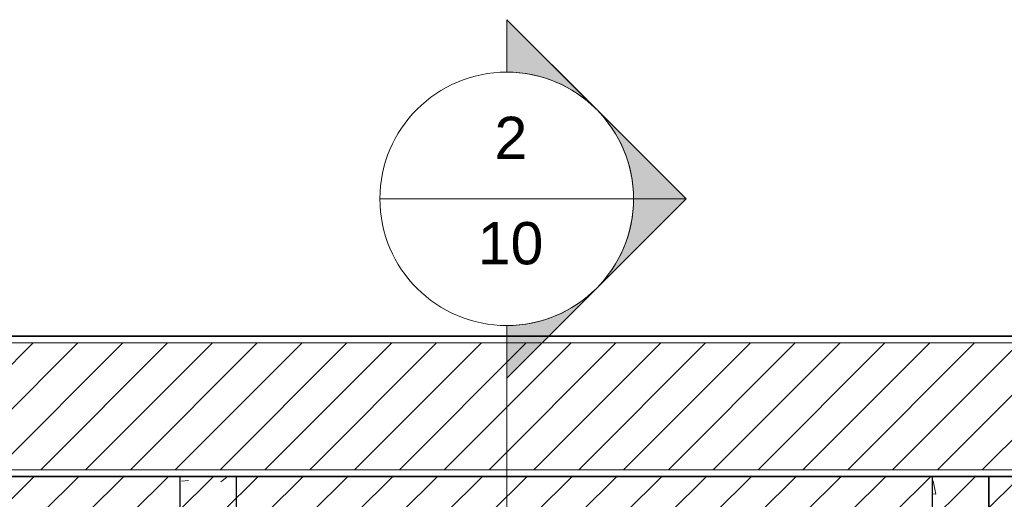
# Model space of a CAD drawing. Header units: metres. Extents: x 1.7 to 42.3, y -72.9 to -47.6.
# Tile 215 of 216: x 31.8 to 35.3, y -51.1 to -49.4. Entities that reach past the tile are written whole.
import ezdxf

# ---------------------------------------------------------------- set-up
doc = ezdxf.new("R2010")
doc.units = ezdxf.units.M
for name, color, linetype, lineweight in [('A-COLS', 7, 'Continuous', 18), ('A-WALL', 7, 'Continuous', 18), ('A-WALL-PATT', 7, 'Continuous', 18), ('G-ANNO-SYMB', 7, 'Continuous', 9), ('I-WALL', 7, 'Continuous', 18), ('S-COLS', 7, 'Continuous', 18)]:
    doc.layers.add(name, color=color, linetype=linetype, lineweight=lineweight)
doc.styles.add('Arial', font='arial.ttf', dxfattribs={"height": 0.15})
pattern_1 = [(45, (21.555, -62.9), (-0.0795495, 0.0795495), [])]
pattern_2 = [(50, (21.555, -62.9), (0.5465545, -0.047815), [0.05715, -0.62865]), (355, (21.555, -62.9), (-0.105728, 0.573166), [0.04572, -0.50292]), (100.451, (21.601, -62.904), (0.440828, 0.525349), [0.04857, -0.53427]), (46.184, (21.555, -62.748), (0.813237, -0.12613), [0.08573, -0.94298]), (96.636, (21.623, -62.758), (0.712212, 0.742287), [0.07286, -0.80141]), (351.184, (21.555, -62.748), (0.712217, 0.742274), [0.06858, -0.75438]), (21, (21.631, -62.786), (0.454846, -0.306795), [0.05715, -0.62865]), (326, (21.631, -62.786), (0.185405, 0.55256), [0.04572, -0.50292]), (71.451, (21.669, -62.811), (0.640251, 0.245763), [0.04857, -0.53427]), (37.5, (21.555, -62.9), (0.009261, 0.2536672), [0.02515, -0.47168, 0.02515, -0.48539, -0.50482]), (37.5, (21.555, -62.9), (0.009261, 0.2536672), [-1.007, 0.02515, -0.47968]), (7.5, (21.555, -62.9), (0.2004558, 0.300546), [0.02515, -0.26594, 0.02515, -0.46025, -0.1924]), (7.5, (21.555, -62.9), (0.2004558, 0.300546), [-0.77648, 0.02515, -0.16726]), (327.5, (21.385, -62.9), (0.4067682, -0.0171882), [0.02515, -0.16535, 0.02515, -0.56921, -0.78867]), (327.5, (21.385, -62.9), (0.4067682, -0.0171882), [-0.78486, 0.02515, -0.76352]), (317.5, (21.309, -62.9), (0.444383, 0.0762794), [0.02515, -0.2225, 0.02515, -0.36957, -0.56007]), (317.5, (21.309, -62.9), (0.444383, 0.0762794), [-0.64237, 0.02515, -0.53492])]

# ---------------------------------------------------------------- blocks, each defined once
blk = doc.blocks.new('4 GRE - ESCOLA DE CINEMA E AUDIOVISUAL CINE REX R07_rvt-1-2PAV - FRIGORÍFICA')
at = {"layer": 'A-WALL-PATT', "true_color": 0xd4d4d4}
h = blk.add_hatch(dxfattribs=at)
h.set_pattern_fill('FP_1', color=254, style=0, pattern_type=2)
h.set_pattern_definition(pattern_2)
h.paths.add_polyline_path([(42.3047, -50.5479), (42.3047, -50.5454), (21.5473, -50.5454), (21.5473, -50.5479), (37.0871, -50.5479)])
h = blk.add_hatch(dxfattribs=at)
h.set_pattern_fill('FP_2', color=254, style=0, pattern_type=2)
h.set_pattern_definition(pattern_1)
h.paths.add_polyline_path([(42.3047, -51.0204), (42.3047, -50.5704), (21.5473, -50.5704), (21.5473, -51.0204), (39.6959, -51.0204)])
h = blk.add_hatch(dxfattribs=at)
h.set_pattern_fill('FP_1', color=254, style=0, pattern_type=2)
h.set_pattern_definition(pattern_2)
h.paths.add_polyline_path([(42.3047, -51.0454), (42.3047, -51.0429), (21.5473, -51.0429), (21.5473, -51.0454), (39.6959, -51.0454)])
h = blk.add_hatch(dxfattribs=at)
h.set_pattern_fill('FP_2', color=254, style=0, pattern_type=2)
h.set_pattern_definition(pattern_1)
h.paths.add_polyline_path([(35.0598, -51.1754), (35.0923, -51.1754), (35.0923, -51.0454), (22.6539, -51.0454), (22.6539, -51.1754), (35.0573, -51.1754)])
h = blk.add_hatch(dxfattribs=at)
h.set_pattern_fill('FP_2', color=254, style=0, pattern_type=2)
h.set_pattern_definition(pattern_1)
h.paths.add_polyline_path([(39.8676, -51.1754), (39.8676, -51.0461), (35.0923, -51.0454), (35.0923, -51.1754), (39.6959, -51.1754)])
at = {"layer": 'S-COLS', "true_color": 0xaaaaaa}
h = blk.add_hatch(dxfattribs=at)
h.set_pattern_fill('FP_1', color=253, style=0, pattern_type=2)
h.set_pattern_definition(pattern_2)
h.paths.add_polyline_path([(32.5373, -51.3455), (32.5373, -51.0455), (32.3373, -51.0455), (32.3373, -51.3455), (32.5217, -51.3455)])
h = blk.add_hatch(dxfattribs=at)
h.set_pattern_fill('FP_1', color=253, style=0, pattern_type=2)
h.set_pattern_definition(pattern_2)
h.paths.add_polyline_path([(35.0073, -51.3455), (35.2073, -51.3455), (35.2073, -51.0455), (35.0073, -51.0455), (35.0073, -51.3232)])
at = {"layer": 'A-WALL', "color": 253, "true_color": 0xaaaaaa}
for p, q in [((42.3047, -50.5454), (21.5473, -50.5454)), ((21.5473, -50.5479), (42.3047, -50.5479)), ((21.5473, -50.5704), (42.3047, -50.5704)), ((21.5473, -51.0204), (42.3047, -51.0204)), ((21.5473, -51.0429), (42.3047, -51.0429)), ((21.5473, -51.0454), (42.3047, -51.0454))]:
    blk.add_line(p, q, dxfattribs=at)
at = {"layer": 'I-WALL', "color": 253, "true_color": 0xaaaaaa}
for p, q in [((35.0923, -51.0454), (22.6789, -51.0454)), ((40.1673, -51.0454), (35.0923, -51.0454))]:
    blk.add_line(p, q, dxfattribs=at)
at = {"layer": 'S-COLS', "color": 253, "true_color": 0xaaaaaa}
for p, q in [((32.3373, -51.0455), (32.3373, -51.3455)), ((32.5373, -51.0455), (32.3373, -51.0455)), ((32.5373, -51.3455), (32.5373, -51.0455)), ((35.0073, -51.0455), (35.0073, -51.3455)), ((35.2073, -51.0455), (35.0073, -51.0455)), ((35.2073, -51.3455), (35.2073, -51.0455))]:
    blk.add_line(p, q, dxfattribs=at)
blk = doc.blocks.new('Family - P9-300014-2PAV - FRIGORÍFICA')
at = {"layer": 'S-COLS', "color": 253, "true_color": 0xaaaaaa}
for p, q in [((0.1, 0.15), (-0.1, 0.15)), ((-0.1, 0.15), (-0.1, -0.15)), ((0.1, -0.15), (0.1, 0.15)), ((-0.1, -0.15), (0.1, -0.15))]:
    blk.add_line(p, q, dxfattribs=at)
blk = doc.blocks.new('Family - P9-301645-2PAV - FRIGORÍFICA')
at = {"layer": 'S-COLS', "color": 253, "true_color": 0xaaaaaa}
for p, q in [((0.1, 0.15), (-0.1, 0.15)), ((-0.1, 0.15), (-0.1, -0.15)), ((0.1, -0.15), (0.1, 0.15)), ((-0.1, -0.15), (0.1, -0.15))]:
    blk.add_line(p, q, dxfattribs=at)
blk = doc.blocks.new('Family - P8-300234-2PAV - FRIGORÍFICA')
at = {"layer": 'S-COLS', "color": 253, "true_color": 0xaaaaaa}
for p, q in [((-0.1, 0.15), (-0.1, -0.15)), ((0.1, 0.15), (-0.1, 0.15)), ((0.1, -0.15), (0.1, 0.15)), ((-0.1, -0.15), (0.1, -0.15))]:
    blk.add_line(p, q, dxfattribs=at)
blk = doc.blocks.new('Family - P8-301644-2PAV - FRIGORÍFICA')
at = {"layer": 'S-COLS', "color": 253, "true_color": 0xaaaaaa}
for p, q in [((-0.1, 0.15), (-0.1, -0.15)), ((0.1, 0.15), (-0.1, 0.15)), ((0.1, -0.15), (0.1, 0.15)), ((-0.1, -0.15), (0.1, -0.15))]:
    blk.add_line(p, q, dxfattribs=at)
blk = doc.blocks.new('ESTRUTURAL CINE REX _011_IFC-1-2PAV - FRIGORÍFICA')
at = {"layer": 'A-COLS', "color": 253, "lineweight": 18, "true_color": 0xaaaaaa}
for name, p in [('Family - P8-301644-2PAV - FRIGORÍFICA', (32.4386, -51.1955)), ('Family - P9-301645-2PAV - FRIGORÍFICA', (35.1086, -51.1955))]:
    blk.add_blockref(name, p, dxfattribs=at)
at = {"layer": 'S-COLS', "color": 253, "lineweight": 18, "true_color": 0xaaaaaa}
for name, p in [('Family - P8-300234-2PAV - FRIGORÍFICA', (32.4386, -51.1955)), ('Family - P9-300014-2PAV - FRIGORÍFICA', (35.1086, -51.1955))]:
    blk.add_blockref(name, p, dxfattribs=at)
blk = doc.blocks.new('Corte - M_Cabeça do corte - Preenchido-1049-2PAV - FRIGORÍFICA')
at = {"layer": 'G-ANNO-SYMB'}
h = blk.add_hatch(color=256, dxfattribs=at)
edge = h.paths.add_edge_path()
edge.add_line((-0.006, 0.008485), (-0.006, 0.006))
edge.add_arc((-0.006, 0), 0.006, 90, 135)
edge.add_line((-0.010243, 0.004243), (-0.006, 0.008485))
h = blk.add_hatch(color=256, dxfattribs=at)
edge = h.paths.add_edge_path()
edge.add_line((-0.006, 0.008485), (-0.001757, 0.004243))
edge.add_arc((-0.006, 0), 0.006, 45, 90)
edge.add_line((-0.006, 0.006), (-0.006, 0.008485))
h = blk.add_hatch(color=256, dxfattribs=at)
edge = h.paths.add_edge_path()
edge.add_line((-0.014485, 0), (-0.010243, 0.004243))
edge.add_arc((-0.006, 0), 0.006, 135, 180)
edge.add_line((-0.012, 0), (-0.014485, 0))
h = blk.add_hatch(color=256, dxfattribs=at)
edge = h.paths.add_edge_path()
edge.add_line((0.002485, 0), (0, 0))
edge.add_arc((-0.006, 0), 0.006, 360, 405)
edge.add_line((-0.001757, 0.004243), (0.002485, 0))
for p, q in [((-0.006, 0.008485), (-0.014485, 0)), ((-0.006, 0.008485), (-0.010243, 0.004243)), ((-0.006, 0.008485), (0.002485, 0)), ((-0.006, 0.006), (-0.006, 0.008485)), ((-0.006, 0.008485), (-0.006, 0.006)), ((-0.001757, 0.004243), (-0.006, 0.008485)), ((-0.010243, 0.004243), (-0.014485, 0)), ((0.002485, 0), (-0.001757, 0.004243)), ((-0.014485, 0), (-0.012, 0)), ((0, 0), (0.002485, 0)), ((-0.012, 0), (-0.014485, 0)), ((0, 0), (0.002485, 0))]:
    blk.add_line(p, q, dxfattribs=at)
for start, end in [(360, 180), (90, 135), (45, 90), (135, 180), (360, 45), (180, 360)]:
    blk.add_arc((-0.006, 0), 0.006, start, end, dxfattribs=at)

msp = doc.modelspace()

# ---------------------------------------------------------------- linework, layer by layer
at = {"layer": 'G-ANNO-SYMB'}
for p, q in [((33.047, -50.0584), (33.947, -50.0584)), ((33.497, -50.5084), (33.497, -72.4368))]:
    msp.add_line(p, q, dxfattribs=at)

# ---------------------------------------------------------------- block references
at = {"lineweight": 5}
for name in ['4 GRE - ESCOLA DE CINEMA E AUDIOVISUAL CINE REX R07_rvt-1-2PAV - FRIGORÍFICA', 'ESTRUTURAL CINE REX _011_IFC-1-2PAV - FRIGORÍFICA']:
    msp.add_blockref(name, (0, 0), dxfattribs=at)
at = {"layer": 'G-ANNO-SYMB', "xscale": 74.99999999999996, "yscale": 74.99999999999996, "zscale": 74.99999999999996, "rotation": 269.9999999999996}
msp.add_blockref('Corte - M_Cabeça do corte - Preenchido-1049-2PAV - FRIGORÍFICA', (33.497, -50.5084), dxfattribs=at)

# ---------------------------------------------------------------- texts
at = {"layer": 'G-ANNO-SYMB', "char_height": 0.15, "attachment_point": 1, "style": 'Arial'}
for s, insert, width in [('2', (33.4537, -49.7667), 0.144304), ('10', (33.3941, -50.1409), 0.288607)]:
    msp.add_mtext(s, dxfattribs=dict(at, insert=insert, width=width))

doc.saveas('drawing.dxf')
